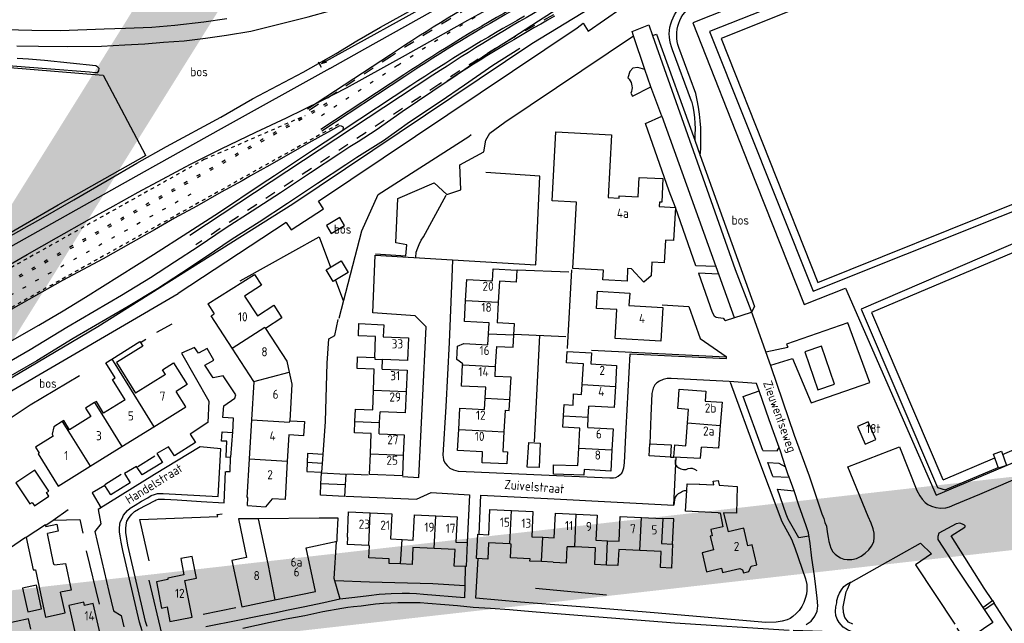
# Model space of a CAD drawing. Header units: metres. Extents: x 226218 to 240385, y 439369 to 449677.
# Tile 225 of 256: x 235328 to 235599, y 445325 to 445491. Entities that reach past the tile are written whole.
import ezdxf

# ---------------------------------------------------------------- set-up
doc = ezdxf.new("R2010")
doc.units = ezdxf.units.M
doc.header["$MEASUREMENT"] = 0
doc.linetypes.add('LIJN1-1', pattern=[2, 1, -1])
doc.linetypes.add('LIJN1-3', pattern=[4, 1, -3])
for name, color, linetype in [('BIJGEBOUW', 4, 'Continuous'), ('DAKRAND', 4, 'Continuous'), ('DAKRAND-BYG', 4, 'Continuous'), ('FUNKTIEAAND', 253, 'Continuous'), ('Goud-kader', 7, 'Continuous'), ('Goud-markering', 7, 'Continuous'), ('Goud-ontwerp', 2, 'Continuous'), ('HEG', 253, 'Continuous'), ('HEK', 253, 'Continuous'), ('HOOFDGEBOUW', 4, 'Continuous'), ('HUISNUMMER', 253, 'Continuous'), ('INSTEEKSLOOT', 153, 'Continuous'), ('KANTVERH', 253, 'Continuous'), ('KUNSTWERK', 253, 'Continuous'), ('MIDSLTGREPPEL', 253, 'Continuous'), ('MUUR', 253, 'Continuous'), ('OVERVBOUW', 253, 'Continuous'), ('OVLIJNOBJ', 253, 'Continuous'), ('RASTER', 253, 'Continuous'), ('STRAATNAAM', 253, 'Continuous'), ('TALUDLIJN', 253, 'Continuous'), ('TUSSENMUUR', 253, 'Continuous')]:
    doc.layers.add(name, color=color, linetype=linetype)
doc.styles.get("Standard").update_dxf_attribs({"font": 'iso.shx'})
doc.dimstyles.new('D1000', dxfattribs={"dimtxt": 1.8, "dimasz": 1, "dimexe": 0, "dimexo": 0, "dimgap": 0.9, "dimtad": 1, "dimtoh": 1, "dimzin": 0, "dimdsep": 46, "dimtxsty": 'Standard', "dimblk1": 'DIMBLK', "dimblk2": 'DIMBLK', "dimsah": 1, "dimcen": 0.09, "dimse1": 1, "dimse2": 1, "dimclrd": 1, "dimclre": 1, "dimclrt": 7, "dimadec": 0, "dimazin": 0, "dimtfac": 1, "dimtix": 1, "dimtmove": 2, "dimatfit": 3, "dimldrblk": 'DIMBLK', "dimfxl": 1, "dimtolj": 1, "dimtzin": 0, "dimarcsym": 0})

# ---------------------------------------------------------------- blocks, each defined once
blk = doc.blocks.new('DIMBLK')
at = {"color": 1}
blk.add_line((0, -0.83), (0, 0.83), dxfattribs=at)
blk.add_solid([(0, 0), (-2, 0.5), (-2, -0.5)], dxfattribs=at)
blk = doc.blocks.new('*D51')
at = {"layer": 'Defpoints', "color": 0, "linetype": 'Continuous', "transparency": 16777216}
for p in [(235533.64, 445546.35), (235538.01, 445538.46), (235415.14, 445470.36)]:
    blk.add_point(p, dxfattribs=at)
at = {"layer": 'Goud-kader', "color": 1, "linetype": 'Continuous', "lineweight": -2, "transparency": 16777216}
blk.add_line((235411.64, 445478.73), (235532.76, 445545.87), dxfattribs=at)
for p, rotation in [((235533.64, 445546.35), 28.99948976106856), ((235410.76, 445478.24), 208.9994897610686)]:
    blk.add_blockref('DIMBLK', p, dxfattribs=dict(at, rotation=rotation))
at = {"layer": 'Goud-kader', "color": 7, "linetype": 'Continuous', "transparency": 16777216, "insert": (235471.33, 445513.87), "char_height": 1.8, "attachment_point": 5, "rotation": 28.9995}
blk.add_mtext('\\A1;140 m', dxfattribs=at)

msp = doc.modelspace()

# ---------------------------------------------------------------- linework, layer by layer
at = {"layer": 'BIJGEBOUW'}
for points in [[(235552.15, 445390.43), (235548.56, 445400.89), (235543.97, 445399.31), (235547.56, 445388.85), (235552.15, 445390.43)], [(235558.48, 445378.8), (235560.62, 445374.01), (235563.51, 445375.29), (235561.37, 445380.09), (235558.48, 445378.8)], [(235471.34, 445374.28), (235471.03, 445367.52), (235467.76, 445367.67), (235468.18, 445374.42), (235471.34, 445374.28)]]:
    msp.add_lwpolyline(points, dxfattribs=at)
at = {"layer": 'DAKRAND'}
for p, q in [((235353.62, 445397.35), (235361.34, 445402.15)), ((235361.34, 445402.15), (235361.51, 445401.87)), ((235361.51, 445401.87), (235362.14, 445400.86)), ((235362.14, 445400.86), (235354.93, 445396.37)), ((235354.93, 445396.37), (235360.17, 445387.95)), ((235461.66, 445383.3), (235461.35, 445377.35)), ((235461.35, 445377.35), (235461.06, 445371.93)), ((235397.68, 445358.93), (235395.83, 445356.79)), ((235415.51, 445347.28), (235415.57, 445348.55)), ((235418.35, 445348.4), (235418.25, 445346.38))]:
    msp.add_line(p, q, dxfattribs=at)
for points in [[(235379.99, 445412.55), (235392.86, 445420.54), (235394.73, 445417.66), (235390.11, 445414.66)], [(235393.64, 445409.21), (235398.16, 445412.14), (235400.39, 445408.7), (235395.88, 445405.77)], [(235450.02, 445396.06), (235448.44, 445397.24), (235448.62, 445400.86), (235450.32, 445401.62)], [(235357.28, 445386.15), (235353.83, 445391.7), (235354.58, 445392.16), (235351.99, 445396.34), (235353.62, 445397.35)], [(235368.42, 445393.08), (235367.59, 445394.41), (235370.63, 445396.3), (235374.33, 445390.35)], [(235463.16, 445389.49), (235463.31, 445392.36), (235458.84, 445392.6)], [(235351.38, 445382.48), (235349.39, 445385.68), (235348.93, 445385.39)], [(235480.34, 445384.71), (235480.51, 445387.77), (235482.69, 445387.65)], [(235512.07, 445383.49), (235509.09, 445383.72), (235509.27, 445386.09)], [(235348.93, 445385.39), (235346.43, 445383.84), (235347.86, 445381.54), (235342.06, 445377.93), (235340.49, 445380.45), (235340.04, 445380.17)], [(235340.04, 445380.17), (235337.69, 445378.71), (235337.22, 445376.7), (235337.54, 445376.19), (235332.68, 445373.17), (235333.72, 445371.5)], [(235402.5, 445380.42), (235406.53, 445380.19), (235406.3, 445376.28), (235402.27, 445376.51)], [(235483.4, 445366.98), (235483.34, 445365.42), (235474.94, 445365.74), (235474.99, 445368.26), (235481.62, 445368.1)], [(235514.97, 445362.94), (235519.04, 445362.8), (235518.87, 445363.79), (235520.25, 445363.98), (235520.5, 445362.75), (235525.46, 445362.32), (235525.25, 445355.01), (235521.71, 445355.11), (235522.96, 445349.88)], [(235520.22, 445355.08), (235511.26, 445355.55), (235511.56, 445361.24)], [(235511.56, 445361.24), (235511.66, 445363.05), (235514.97, 445362.94)], [(235520.22, 445355.08), (235520.76, 445355.1), (235521.52, 445351.27), (235518.18, 445350.51)], [(235429.87, 445342.48), (235424.27, 445342.75), (235424.43, 445346.08)], [(235468.53, 445342.48), (235463.13, 445342.74), (235463.31, 445346.53)], [(235474.84, 445341.55), (235478.53, 445341.38), (235478.74, 445345.81)], [(235518.94, 445344.91), (235515.79, 445344.15), (235517.04, 445338.91), (235521.08, 445339.88)]]:
    msp.add_lwpolyline(points, dxfattribs=at)
at = {"layer": 'DAKRAND-BYG'}
for p, q in [((235501.4, 445374.09), (235507.3, 445373.78)), ((235507.3, 445373.78), (235507.13, 445370.44)), ((235407.44, 445371.39), (235407.31, 445368.94)), ((235411.7, 445371.16), (235407.44, 445371.39)), ((235411.53, 445368.66), (235411.7, 445371.16)), ((235417.88, 445365.69), (235417.75, 445362.82)), ((235335.55, 445351.36), (235335.48, 445351.73)), ((235337.71, 445340.91), (235335.95, 445349.42)), ((235340.83, 445327.6), (235339.58, 445333.3))]:
    msp.add_line(p, q, dxfattribs=at)
for points in [[(235413.88, 445431.85), (235417.6, 445434.07), (235416.29, 445436.27), (235412.57, 445434.04), (235413.88, 445431.85)], [(235414.42, 445418.65), (235412.51, 445421.84), (235416.67, 445424.34), (235418.59, 445421.14), (235414.42, 445418.65)], [(235507.13, 445370.44), (235501.26, 445370.74), (235501.4, 445374.09)], [(235597.21, 445367.33), (235595.82, 445371.26), (235598.03, 445372.05), (235599.43, 445368.12), (235597.21, 445367.33)], [(235332.54, 445366.83), (235327.28, 445363.31), (235331.14, 445357.54), (235331.74, 445357.95), (235332.36, 445357.02), (235336.37, 445359.71), (235335.73, 445360.65), (235336.38, 445361.09), (235332.54, 445366.83)], [(235407.31, 445368.94), (235407.17, 445366.42), (235411.37, 445366.28), (235411.53, 445368.66)], [(235411.1, 445363.11), (235411.26, 445366.09), (235417.88, 445365.69)], [(235417.75, 445362.82), (235417.6, 445359.62), (235410.93, 445359.92), (235411.1, 445363.11)], [(235335.48, 445351.73), (235335.46, 445351.82), (235330.14, 445348.35), (235332.08, 445339.41), (235332.69, 445339.49)], [(235335.55, 445351.36), (235338.5, 445351.97), (235338.9, 445350.03), (235335.95, 445349.42)], [(235337.94, 445340.78), (235337.9, 445340.95), (235337.71, 445340.91)], [(235337.94, 445340.78), (235340.93, 445341.21), (235342.52, 445333.83), (235339.58, 445333.3)], [(235332.69, 445339.49), (235335.42, 445326.45), (235340.83, 445327.6)], [(235334.37, 445328.76), (235332.95, 445335.27), (235329.13, 445334.43), (235330.54, 445327.93), (235334.37, 445328.76)]]:
    msp.add_lwpolyline(points, dxfattribs=at)
at = {"layer": 'Goud-markering', "linetype": 'LIJN1-1', "ltscale": 3}
for p, q in [((235430.434, 445480.535), (235407.699, 445465.537)), ((235443.516, 445472.812), (235376.723, 445428.751))]:
    msp.add_line(p, q, dxfattribs=at)
at = {"layer": 'Goud-markering', "linetype": 'LIJN1-3'}
msp.add_line((235432.127, 445477.968), (235409.392, 445462.971), dxfattribs=at)
at = {"layer": 'Goud-markering', "linetype": 'Continuous'}
for p, q in [((235441.865, 445475.317), (235375.071, 445431.255)), ((235433.821, 445475.401), (235411.085, 445460.404))]:
    msp.add_line(p, q, dxfattribs=at)
at = {"layer": 'Goud-markering', "linetype": 'LIJN1-1', "ltscale": 3}
for centre, radius, start in [((235711.071, 445055.11), 509.65, 119.21444), ((235718.84, 445055.443), 500, 119.19328)]:
    msp.add_arc(centre, radius, start, 123.41135, dxfattribs=at)
at = {"layer": 'Goud-markering', "linetype": 'LIJN1-3'}
msp.add_arc((235711.071, 445055.11), 506.575, 119.21444, 123.41135, dxfattribs=at)
at = {"layer": 'Goud-markering', "linetype": 'Continuous'}
for centre, radius, start in [((235711.071, 445055.11), 503.5, 119.21444), ((235718.84, 445055.443), 503, 119.19328)]:
    msp.add_arc(centre, radius, start, 123.41135, dxfattribs=at)
at = {"layer": 'Goud-ontwerp', "linetype": 'Continuous'}
for p, q in [((235430.159, 445480.952), (235407.424, 445465.955)), ((235434.096, 445474.984), (235411.361, 445459.986)), ((235435.748, 445472.48), (235417.221, 445460.258))]:
    msp.add_line(p, q, dxfattribs=at)
at = {"layer": 'Goud-ontwerp', "color": 1, "linetype": 'LIJN1-3'}
for p, q in [((235412.69, 445467.594), (235278.317, 445392.323)), ((235412.91, 445467.202), (235278.537, 445391.931)), ((235375.363, 445442.645), (235280.04, 445389.248))]:
    msp.add_line(p, q, dxfattribs=at)
at = {"layer": 'Goud-ontwerp', "color": 1, "linetype": 'LIJN1-1'}
for p, q in [((235379.142, 445452.24), (235406.781, 445464.284)), ((235415.916, 445461.836), (235281.543, 445386.565)), ((235379.142, 445452.24), (235276.851, 445394.941))]:
    msp.add_line(p, q, dxfattribs=at)
at = {"layer": 'Goud-ontwerp', "color": 10, "linetype": 'Continuous', "const_width": 20}
msp.add_lwpolyline([(234829.19, 444624.33), (235678.714, 445986.057), (236140.02, 445416.081), (234487.429, 445228.623)], dxfattribs=at)
at = {"layer": 'Goud-ontwerp', "linetype": 'Continuous'}
for centre, radius, start, end in [((235711.071, 445055.11), 510.15, 119.21444, 123.41135), ((235711.071, 445055.11), 503, 119.21444, 123.41135), ((235711.071, 445055.11), 500, 119.21444, 123.41135), ((235718.84, 445055.443), 499.5, 119.19328, 123.13772)]:
    msp.add_arc(centre, radius, start, end, dxfattribs=at)
at = {"layer": 'HEG'}
for p, q in [((235464.97, 445421.88), (235479.22, 445421.31)), ((235478.81, 445400.28), (235479.99, 445421.84)), ((235464.16, 445404.22), (235478.4, 445403.55)), ((235469.72, 445374.63), (235471.23, 445403.81)), ((235485.37, 445399.79), (235522.33, 445397.96)), ((235324.03, 445380.02), (235331.2, 445384.73)), ((235386.38, 445370.36), (235386.89, 445377.33)), ((235360.82, 445367.85), (235365.43, 445370.75)), ((235351.72, 445362.92), (235356.24, 445365.74)), ((235335.48, 445351.73), (235337.56, 445353.11)), ((235346.6, 445344.71), (235350.2, 445330.04)), ((235489.54, 445332.46), (235469.99, 445334.28))]:
    msp.add_line(p, q, dxfattribs=at)
for points in [[(235411.7, 445371.16), (235412.33, 445380.22), (235412.79, 445396.22), (235413.29, 445402.94), (235414.92, 445403.79), (235415.8, 445408.19)], [(235337.56, 445353.11), (235344.84, 445353.25), (235345.69, 445349.51)], [(235363.93, 445341.92), (235361.35, 445353.31), (235382.75, 445354.08), (235382.62, 445354.66), (235383.93, 445354.82)]]:
    msp.add_lwpolyline(points, dxfattribs=at)
at = {"layer": 'HEK'}
for p, q in [((235366.03, 445404.76), (235370.24, 445406.99)), ((235361.51, 445401.87), (235363, 445402.83)), ((235331.2, 445384.73), (235344.79, 445392.83)), ((235337.56, 445353.11), (235341.67, 445355.98)), ((235322.82, 445343.54), (235329.89, 445348.41))]:
    msp.add_line(p, q, dxfattribs=at)
for points in [[(235659.4, 445548.16), (235618.39, 445531.77), (235566.2, 445510.79), (235513.26, 445489.68), (235528.5, 445450.86), (235543.8, 445412.35), (235555.18, 445416.84), (235580.1, 445359.97), (235615.48, 445374.86)], [(235647.85, 445458.19), (235631.93, 445498.08), (235621.27, 445525.26), (235576.56, 445507.63), (235521.02, 445485.38), (235547.54, 445418.37), (235601.36, 445439.96), (235647.9, 445458.19)], [(235455.88, 445454.31), (235456.38, 445457.47), (235457.44, 445459.4), (235461.6, 445462.43), (235496.99, 445486.1)], [(235426.08, 445426.22), (235434.4, 445425.67), (235434.68, 445428.68), (235431.69, 445429.27), (235432.24, 445441.41), (235442.17, 445445.79), (235445.64, 445442.52), (235449.49, 445443.87), (235449.24, 445450.71), (235455.88, 445454.31)], [(235447.27, 445424.6), (235470.11, 445423.21), (235471.23, 445447.63), (235456.36, 445448.59)], [(235437.19, 445425.22), (235437.29, 445426.7), (235437.68, 445427.94), (235438.05, 445428.78), (235438.64, 445429.97), (235439.22, 445430.91), (235445.53, 445442.33)], [(235540.64, 445397.52), (235545.72, 445385.33), (235561.91, 445390.93), (235555.85, 445407.28), (235539.01, 445401.44), (235539.36, 445400.59)], [(235414.97, 445336.52), (235424.43, 445336.12), (235441.81, 445335.67), (235450.6, 445335.17)]]:
    msp.add_lwpolyline(points, dxfattribs=at)
at = {"layer": 'HOOFDGEBOUW'}
for p, q in [((235460.1, 445418.72), (235459.8, 445412.97)), ((235390.11, 445414.66), (235393.64, 445409.21)), ((235459.8, 445412.97), (235459.49, 445407.28)), ((235379.99, 445412.55), (235381.77, 445409.8)), ((235495.71, 445412.04), (235504.99, 445411.48)), ((235457.09, 445404.3), (235457.26, 445407.31)), ((235425.88, 445397.75), (235426.11, 445403.56)), ((235428.18, 445403.49), (235435.16, 445403.19)), ((235456.93, 445401.27), (235457.09, 445404.3)), ((235392.64, 445391.21), (235386.7, 445400.37)), ((235450.32, 445401.62), (235456.93, 445401.27)), ((235459.28, 445400.84), (235458.98, 445395.3)), ((235427.88, 445394.56), (235428, 445397.26)), ((235425.52, 445388.78), (235425.75, 445394.56)), ((235427.88, 445394.56), (235434.74, 445394.26)), ((235434.74, 445394.26), (235434.49, 445388.41)), ((235450.01, 445395.78), (235450.02, 445396.06)), ((235458.98, 445395.3), (235458.84, 445392.6)), ((235482.84, 445390.33), (235483.17, 445396.01)), ((235485.25, 445396.02), (235492.29, 445395.62)), ((235492.29, 445395.62), (235491.96, 445389.81)), ((235368.42, 445393.08), (235360.17, 445387.95)), ((235374.33, 445390.35), (235371.29, 445388.46)), ((235373.93, 445384.22), (235371.29, 445388.46)), ((235425.31, 445383.39), (235425.52, 445388.78)), ((235456.22, 445386.58), (235456.38, 445389.58)), ((235462.99, 445386.23), (235463.16, 445389.49)), ((235482.69, 445387.65), (235482.84, 445390.33)), ((235357.28, 445386.15), (235351.38, 445382.48)), ((235456.06, 445383.46), (235456.22, 445386.58)), ((235516.65, 445385.8), (235521.27, 445385.46)), ((235365.18, 445378.77), (235373.93, 445384.22)), ((235427.2, 445379.93), (235427.33, 445382.84)), ((235484.54, 445381.39), (235484.71, 445384.39)), ((235511.79, 445379.82), (235512.07, 445383.49)), ((235521.27, 445385.46), (235520.79, 445379.14)), ((235391.47, 445369.98), (235392.09, 445380.69)), ((235484.38, 445378.58), (235484.54, 445381.39)), ((235356.43, 445373.33), (235365.18, 445378.77)), ((235427.07, 445376.85), (235427.2, 445379.93)), ((235481.89, 445372.9), (235482.2, 445378.34)), ((235484.38, 445378.58), (235491.36, 445378.19)), ((235491.36, 445378.19), (235491.02, 445372.38)), ((235511.32, 445373.51), (235511.79, 445379.82)), ((235402.27, 445376.51), (235401.85, 445369.3)), ((235424.66, 445371.3), (235424.88, 445376.93)), ((235347.69, 445367.89), (235356.43, 445373.33)), ((235481.62, 445368.1), (235481.89, 445372.9)), ((235424.44, 445365.66), (235424.66, 445371.3)), ((235390.87, 445357.08), (235391, 445359.32)), ((235390.87, 445357.08), (235395.83, 445356.79)), ((235424.64, 445355.11), (235430.58, 445354.83)), ((235430.58, 445354.83), (235430.24, 445347.94)), ((235442.64, 445354.24), (235448.48, 445353.96)), ((235448.48, 445353.96), (235448.15, 445347.07)), ((235463.41, 445355.72), (235469.32, 445355.44)), ((235469.32, 445355.44), (235469, 445348.53)), ((235481.21, 445354.75), (235486.95, 445354.48)), ((235486.95, 445354.48), (235486.62, 445347.58)), ((235499.15, 445353.86), (235504.99, 445353.58)), ((235504.99, 445353.58), (235504.67, 445346.68)), ((235518.18, 445350.51), (235518.58, 445348.83)), ((235430.24, 445347.94), (235433.36, 445347.79)), ((235433.36, 445347.79), (235436.46, 445347.64)), ((235469, 445348.53), (235472.08, 445348.39)), ((235472.08, 445348.39), (235475.16, 445348.24)), ((235407.06, 445345.48), (235415.51, 445347.28)), ((235409.59, 445333.53), (235407.06, 445345.48)), ((235424.2, 445346.09), (235418.25, 445346.38)), ((235424.43, 445346.08), (235424.2, 445346.09)), ((235442.2, 445345.27), (235436.36, 445345.56)), ((235447.92, 445344.99), (235442.2, 445345.27)), ((235462.98, 445346.55), (235457.16, 445346.82)), ((235463.31, 445346.53), (235462.98, 445346.55)), ((235480.79, 445345.72), (235478.74, 445345.81)), ((235486.52, 445345.45), (235480.79, 445345.72)), ((235486.62, 445347.58), (235489.8, 445347.43)), ((235489.8, 445347.43), (235492.98, 445347.28)), ((235498.72, 445344.78), (235492.88, 445345.05)), ((235504.67, 445346.68), (235507.69, 445346.54)), ((235504.57, 445344.51), (235498.72, 445344.78)), ((235474.84, 445341.55), (235471.67, 445341.7)), ((235375.69, 445326.4), (235373.74, 445336.55)), ((235398.41, 445331.16), (235409.59, 445333.53))]:
    msp.add_line(p, q, dxfattribs=at)
for points in [[(235508.46, 445438.98), (235507.93, 445429.92), (235505.7, 445430.03), (235505.39, 445423.78), (235501.97, 445423.94), (235501.8, 445420.24), (235499.83, 445418.43), (235496.42, 445422.15), (235495.33, 445422.2), (235495.18, 445418.78), (235488.53, 445419.1), (235488.74, 445421.77), (235480.24, 445422.26), (235481.32, 445440.42), (235474.64, 445440.77), (235475.65, 445459.79), (235490.89, 445458.98), (235489.97, 445441.7), (235493.01, 445441.54), (235493.04, 445442.2), (235498.25, 445441.94), (235498.53, 445447.25), (235505.04, 445446.91), (235504.71, 445440.4), (235504.07, 445440.44), (235504, 445439.24), (235508.46, 445438.98)], [(235458.24, 445418.86), (235458.42, 445422.14), (235464.89, 445421.79), (235464.71, 445418.47), (235460.1, 445418.72)], [(235450.84, 445413.45), (235451.15, 445419.24), (235458.24, 445418.86)], [(235492.36, 445410.93), (235486.77, 445411.27), (235487.05, 445416.01), (235495.91, 445415.48), (235495.71, 445412.04)], [(235457.26, 445407.31), (235450.53, 445407.66), (235450.84, 445413.45)], [(235504.99, 445411.48), (235504.43, 445402.26), (235491.89, 445403.01), (235492.36, 445410.93)], [(235386.7, 445400.37), (235380.93, 445409.26), (235381.77, 445409.8)], [(235464.06, 445403.97), (235464.23, 445407.03), (235459.49, 445407.28)], [(235395.88, 445405.77), (235401.69, 445396.8), (235402.36, 445393.78)], [(235426.11, 445403.56), (235421.4, 445403.75), (235421.52, 445407.09), (235428.32, 445406.79), (235428.18, 445403.49)], [(235435.16, 445403.19), (235434.9, 445396.96), (235428, 445397.26)], [(235459.28, 445400.84), (235463.88, 445400.59), (235464.06, 445403.97)], [(235483.17, 445396.01), (235478.54, 445396.28), (235478.72, 445399.45), (235485.43, 445399.07), (235485.25, 445396.02)], [(235425.75, 445394.56), (235421.05, 445394.74), (235421.17, 445397.94), (235425.88, 445397.75)], [(235402.36, 445393.78), (235403.08, 445390.47), (235402.5, 445380.42)], [(235456.38, 445389.58), (235449.7, 445389.93), (235450.01, 445395.78)], [(235392.09, 445380.69), (235392.7, 445391.12), (235392.64, 445391.21)], [(235434.49, 445388.41), (235434.24, 445382.55), (235427.33, 445382.84)], [(235491.96, 445389.81), (235491.63, 445384), (235484.71, 445384.39)], [(235509.27, 445386.09), (235509.5, 445389.11), (235516.86, 445388.55), (235516.65, 445385.8)], [(235461.66, 445383.3), (235462.83, 445383.24), (235462.99, 445386.23)], [(235420.44, 445380.23), (235420.57, 445383.57), (235425.31, 445383.39)], [(235448.95, 445378.01), (235449.26, 445383.83), (235456.06, 445383.46)], [(235477.71, 445381.77), (235477.89, 445384.85), (235480.34, 445384.71)], [(235424.88, 445376.93), (235420.32, 445377.11), (235420.44, 445380.23)], [(235482.2, 445378.34), (235477.53, 445378.6), (235477.71, 445381.77)], [(235455.51, 445371.83), (235448.64, 445372.2), (235448.95, 445378.01)], [(235520.79, 445379.14), (235520.31, 445372.83), (235515.61, 445373.18)], [(235427.07, 445376.85), (235433.95, 445376.56), (235433.71, 445370.92)], [(235491.02, 445372.38), (235490.69, 445366.57), (235483.4, 445366.98)], [(235508.02, 445370.51), (235508.26, 445373.74), (235511.32, 445373.51)], [(235508.02, 445370.51), (235515.38, 445370.14), (235515.61, 445373.18)], [(235333.72, 445371.5), (235333.4, 445371.3), (235338.92, 445362.44), (235347.69, 445367.89)], [(235391, 445359.32), (235390.85, 445359.33), (235391.47, 445369.98)], [(235433.71, 445370.92), (235433.47, 445365.28), (235424.44, 445365.66)], [(235461.06, 445371.93), (235462.29, 445371.86), (235462.11, 445368.52), (235455.36, 445368.88), (235455.51, 445371.83)], [(235401.85, 445369.3), (235401.23, 445358.73), (235397.68, 445358.93)], [(235457.18, 445349.09), (235457.5, 445356), (235463.41, 445355.72)], [(235393.8, 445353.47), (235388.43, 445353.43), (235390.67, 445342.87)], [(235415.57, 445348.55), (235415.82, 445353.66), (235410.6, 445353.6), (235393.8, 445353.47)], [(235418.35, 445348.4), (235418.69, 445355.41), (235424.64, 445355.11)], [(235436.46, 445347.64), (235436.8, 445354.52), (235442.64, 445354.24)], [(235475.16, 445348.24), (235475.48, 445355.02), (235481.21, 445354.75)], [(235492.98, 445347.28), (235493.3, 445354.13), (235499.15, 445353.86)], [(235530.8, 445340.84), (235529.5, 445346.3), (235528.39, 445346.04), (235527.22, 445350.9), (235522.96, 445349.88)], [(235457.16, 445346.82), (235456.95, 445342.39), (235453.85, 445342.54), (235454.17, 445349.23), (235457.18, 445349.09)], [(235518.58, 445348.83), (235518.03, 445348.7), (235518.94, 445344.91)], [(235436.36, 445345.56), (235436.14, 445340.92), (235432.98, 445341.07)], [(235448.15, 445347.07), (235451.27, 445346.92), (235450.95, 445340.33), (235447.7, 445340.49), (235447.92, 445344.99)], [(235489.49, 445340.76), (235486.31, 445340.91), (235486.52, 445345.45)], [(235492.88, 445345.05), (235492.67, 445340.61), (235489.49, 445340.76)], [(235507.69, 445346.54), (235507.38, 445339.92), (235504.36, 445340.06), (235504.57, 445344.51), (235504.57, 445344.51)], [(235373.74, 445336.55), (235376.93, 445337.17), (235375.74, 445343.14), (235372.59, 445342.54), (235373.45, 445338.05)], [(235390.67, 445342.87), (235386.65, 445342.02), (235389.36, 445329.24), (235398.41, 445331.16)], [(235432.98, 445341.07), (235429.81, 445341.22), (235429.87, 445342.48)], [(235471.67, 445341.7), (235468.5, 445341.85), (235468.53, 445342.48)], [(235521.08, 445339.88), (235521.37, 445338.67), (235526.16, 445339.82), (235526.92, 445339.49), (235527.12, 445338.65), (235528.67, 445339.03), (235529.31, 445340.48), (235530.8, 445340.84)], [(235373.45, 445338.05), (235368.99, 445337.2), (235369.07, 445336.78), (235365.9, 445336.18), (235367.29, 445328.95), (235368.81, 445329.24), (235369.58, 445325.22), (235375.69, 445326.4)], [(235350.45, 445321.86), (235348.55, 445330.18), (235346.12, 445329.63), (235345.91, 445330.53), (235341.87, 445329.61), (235343.98, 445320.38), (235350.45, 445321.86)], [(235331.38, 445323.17), (235330.78, 445325.98), (235324.02, 445324.54)]]:
    msp.add_lwpolyline(points, dxfattribs=at)
at = {"layer": 'INSTEEKSLOOT'}
for p, q in [((235349.61, 445475.96), (235349.55, 445475.87)), ((235349.76, 445475.95), (235349.61, 445475.96))]:
    msp.add_line(p, q, dxfattribs=at)
for points in [[(235321.34, 445428.69), (235334.78, 445436.22), (235343.2, 445441.07), (235352.37, 445446.38), (235360.55, 445451.16), (235368.67, 445455.7), (235383.55, 445463.76), (235392.27, 445468.8), (235406.21, 445476.19), (235415.23, 445481.24), (235420.93, 445484.75), (235427.42, 445488.51), (235442.34, 445496.86)], [(235349.61, 445475.96), (235349.06, 445476.01), (235347.51, 445476.13), (235335.69, 445477.09), (235322.82, 445478.09)], [(235327.65, 445480), (235330.79, 445479.8), (235335.19, 445479.49), (235349.22, 445478), (235349.56, 445477.82), (235350.07, 445477.28), (235350.01, 445476.53), (235349.61, 445475.96)], [(235413.55, 445477.17), (235383.7, 445460.61), (235362.49, 445448.8), (235333.34, 445432.4), (235310.74, 445419.72)]]:
    msp.add_lwpolyline(points, dxfattribs=at)
at = {"layer": 'KANTVERH'}
for p, q in [((235512.9, 445468.21), (235507.67, 445482.29)), ((235514.06, 445470.27), (235509.43, 445482.9)), ((235496.64, 445469.6), (235501.7, 445472.13)), ((235496.26, 445470.38), (235496.64, 445469.6)), ((235513.76, 445457.47), (235513.76, 445457.46)), ((235513.76, 445457.46), (235515.27, 445453.28)), ((235519.57, 445422.73), (235524.56, 445408.79)), ((235533.33, 445399.34), (235539.36, 445400.59)), ((235534.68, 445395.64), (235540.64, 445397.52)), ((235527.05, 445387.03), (235531.43, 445388.58)), ((235534.19, 445380.68), (235531.43, 445388.58)), ((235532.48, 445372.23), (235527.05, 445387.03)), ((235536.95, 445373.04), (235534.19, 445380.68)), ((235507.13, 445370.44), (235508.01, 445370.39)), ((235538.74, 445367.77), (235538.79, 445367.74)), ((235418.19, 445365.78), (235424.06, 445365.5)), ((235535.24, 445365.05), (235539.7, 445364.92)), ((235541.04, 445361.13), (235539.7, 445364.92)), ((235536.48, 445361.59), (235541.04, 445361.13)), ((235450.75, 445340.34), (235450.6, 445335.17)), ((235595.58, 445330.99), (235596.01, 445330.27))]:
    msp.add_line(p, q, dxfattribs=at)
for points in [[(235419.06, 445455.75), (235421.29, 445457.14), (235426.29, 445460.27), (235433.41, 445465.34), (235441.87, 445471.04), (235448.5, 445475.55), (235456.41, 445480.99), (235463.84, 445485.72), (235470.87, 445490.24), (235476.71, 445494.04), (235482.55, 445497.64), (235487.56, 445500.67), (235497.67, 445506.55), (235506.44, 445511.7), (235517.14, 445517.93), (235529.83, 445525.04), (235548.17, 445535.36), (235561.31, 445542.68), (235577.82, 445551.76), (235590.96, 445559.08)], [(235155.14, 445501.47), (235170.2, 445500.25), (235190.11, 445498.69), (235206.61, 445497.3), (235223.52, 445495.93), (235241.62, 445494.46), (235257.29, 445493.24), (235276.72, 445491.46), (235291.33, 445490.28), (235299.01, 445489.6), (235306.08, 445488.88), (235311.46, 445488.44), (235317.76, 445488.13), (235324.32, 445487.9), (235331.64, 445487.71), (235339.56, 445487.62), (235351.52, 445488.04), (235357.42, 445488.24), (235364.67, 445488.56), (235370.92, 445489.07), (235378.91, 445489.95), (235385.2, 445490.9)], [(235320.03, 445420.08), (235330.4, 445426.11), (235338.45, 445430.63), (235347.49, 445435.79), (235353.99, 445439.35), (235360.88, 445443.16), (235367.57, 445446.78), (235375.26, 445450.86), (235383.65, 445455.05), (235393.23, 445459.67), (235401.67, 445463.61), (235411.29, 445468.38), (235418.14, 445471.84), (235423.2, 445474.73), (235434.3, 445480.87), (235451.45, 445490.41), (235465.53, 445498.25), (235468.67, 445500)], [(235327.57, 445483.42), (235333.54, 445483.29), (235341.51, 445483.2), (235350.8, 445483.32), (235357.2, 445483.63), (235362.7, 445483.92), (235367.8, 445484.36), (235373.49, 445484.8), (235379.39, 445485.5), (235385.18, 445486.3), (235391.86, 445487.41), (235397.29, 445488.8), (235402.42, 445490.09), (235407.61, 445491.38), (235413.53, 445492.98), (235420, 445495.14), (235428.32, 445497.53), (235434.92, 445500)], [(235507.67, 445482.29), (235507.35, 445483.14), (235507.1, 445484.02), (235506.92, 445484.91), (235506.82, 445485.81), (235506.79, 445486.72), (235506.84, 445487.62), (235506.97, 445488.52), (235507.17, 445489.41), (235507.45, 445490.27), (235507.8, 445491.11), (235508.21, 445491.91), (235508.7, 445492.68), (235509.25, 445493.41), (235509.85, 445494.08), (235510.51, 445494.71), (235511.23, 445495.27), (235511.98, 445495.77), (235512.78, 445496.21), (235513.61, 445496.58)], [(235509.43, 445482.9), (235509.17, 445483.71), (235508.98, 445484.54), (235508.86, 445485.39), (235508.82, 445486.24), (235508.85, 445487.09), (235508.95, 445487.94), (235509.12, 445488.77), (235509.36, 445489.59), (235509.68, 445490.38), (235510.06, 445491.15), (235510.5, 445491.88), (235511.01, 445492.56), (235511.57, 445493.2), (235512.18, 445493.79), (235512.85, 445494.33), (235513.55, 445494.81), (235514.3, 445495.22)], [(235496.99, 445486.1), (235496.56, 445487.35), (235501.14, 445489.12), (235502.17, 445486.21)], [(235504.73, 445464.11), (235501.7, 445472.13), (235500.09, 445476.89), (235496.99, 445486.1)], [(235502.17, 445486.21), (235503.3, 445486.61), (235513.76, 445457.46)], [(235502.17, 445486.21), (235517.1, 445444.01), (235524.9, 445421.94)], [(235500.09, 445476.89), (235498.13, 445477.48), (235496.76, 445477.29), (235495.95, 445476.32), (235495.43, 445474.61)], [(235495.43, 445474.61), (235495.76, 445474.23), (235496.04, 445473.8), (235496.27, 445473.35), (235496.43, 445472.87), (235496.53, 445472.37), (235496.56, 445471.86), (235496.53, 445471.36), (235496.43, 445470.86), (235496.26, 445470.38)], [(235515.27, 445453.28), (235515.4, 445455.18), (235515.47, 445457.08), (235515.48, 445458.98), (235515.41, 445460.88), (235515.27, 445462.78), (235515.07, 445464.66), (235514.8, 445466.55), (235514.46, 445468.42), (235514.06, 445470.27)], [(235512.9, 445468.21), (235513.23, 445466.7), (235513.48, 445465.18), (235513.68, 445463.64), (235513.8, 445462.1), (235513.86, 445460.55), (235513.84, 445459.01), (235513.76, 445457.47)], [(235519.57, 445422.73), (235514.06, 445423), (235508.46, 445438.98), (235506.79, 445443.46), (235500.2, 445462.03), (235504.73, 445464.11), (235519.57, 445422.73)], [(235409.07, 445454.93), (235415.45, 445459.09), (235417.18, 445460.32), (235417.27, 445461.07), (235416.76, 445461.36), (235416.16, 445461.4), (235407.79, 445456.71), (235397.03, 445450.63), (235391.77, 445447.68)], [(235419.01, 445455.64), (235415.99, 445453.64), (235408.22, 445448.51), (235399.96, 445443.02), (235392.19, 445437.93), (235384.76, 445433.21), (235377.34, 445428.18), (235370.86, 445423.92), (235364.27, 445419.65), (235356.3, 445414.77), (235341.27, 445406.01), (235331.24, 445399.89), (235320.08, 445393.47), (235307.32, 445386.02), (235294.15, 445378.3), (235281.62, 445371.14), (235272.33, 445365.61), (235263.18, 445359.88), (235254.68, 445354.65), (235244.46, 445348.1), (235235.08, 445342.08), (235225.74, 445335.86), (235216.3, 445329.65), (235212.15, 445326.61)], [(235325.75, 445402.2), (235333.55, 445406.68), (235340.24, 445410.61), (235346.37, 445414.33), (235355.76, 445420.21), (235365.07, 445426.08), (235374.52, 445432.09), (235383.18, 445437.73), (235394.67, 445445.38), (235398.33, 445447.74), (235409.07, 445454.93)], [(235515.27, 445453.28), (235530.18, 445411.74), (235529.4, 445410.23)], [(235391.78, 445447.64), (235389.45, 445446.34), (235383.69, 445443.2), (235377, 445439.38), (235370.9, 445436.03), (235365.35, 445432.88), (235358.86, 445429.22), (235351.23, 445424.84), (235340.11, 445418.95), (235330.81, 445413.73), (235321.07, 445408.2), (235310.97, 445402.49), (235299.81, 445396.17), (235289.24, 445390.2), (235278.82, 445384.27), (235269.5, 445378.95), (235261.23, 445374.2), (235253.07, 445369.48), (235245.15, 445364.66), (235238.01, 445360.16), (235231.81, 445356.2), (235223.79, 445350.73), (235215.78, 445345.45), (235204.42, 445337.62)], [(235433.49, 445365.08), (235437.95, 445364.8), (235440.01, 445406.17), (235436.93, 445409.23), (235425.36, 445410.02), (235426.02, 445425.92), (235447.27, 445424.6)], [(235447.27, 445424.6), (235447.03, 445419.73), (235446.31, 445401.92), (235445.4, 445384.27), (235444.61, 445370.93), (235444.64, 445370.38), (235444.77, 445369.67), (235445.1, 445368.86), (235445.73, 445368.09), (235446.47, 445367.41), (235447.51, 445366.88), (235448.75, 445366.59), (235453.17, 445366.41), (235469.57, 445365.59), (235490.48, 445364.68), (235491.44, 445364.75), (235492.1, 445364.83), (235492.76, 445365.16), (235493.27, 445365.6), (235493.74, 445366.04), (235494.06, 445366.68), (235494.28, 445367.43), (235494.47, 445368.88), (235494.95, 445378.26), (235496.05, 445398.77), (235522.48, 445397.5), (235522.49, 445398.05)], [(235520.3, 445420.69), (235514.78, 445420.96), (235518.58, 445410.27), (235519.15, 445409.25), (235519.64, 445408.83), (235520.24, 445408.76), (235520.95, 445408.69), (235521.54, 445408.57), (235521.98, 445408.16), (235522.18, 445407.95), (235529.4, 445410.23)], [(235524.9, 445421.94), (235529.19, 445410.81), (235534.67, 445395.28), (235541.1, 445376.46), (235545.2, 445365.25), (235548.71, 445354.8), (235549.27, 445353.53), (235549.55, 445352.46), (235549.92, 445351.4), (235550.17, 445349.88), (235550.43, 445348.32), (235550.65, 445347.21), (235550.87, 445346.3), (235551.2, 445345.38), (235551.72, 445344.41), (235552.31, 445343.79), (235553.04, 445343.17), (235553.83, 445342.74), (235554.73, 445342.37), (235555.68, 445342.29), (235556.88, 445342.3), (235558.2, 445342.52), (235559.47, 445343.18), (235560.55, 445344.01), (235561.58, 445344.93), (235562.31, 445345.91), (235562.95, 445347.1), (235563.09, 445348.3), (235563.07, 445349.56), (235562.75, 445350.67), (235562.25, 445352.24), (235561.39, 445354.08), (235555.81, 445367.7), (235569.99, 445373.21), (235574.76, 445361.22), (235575.57, 445359.79), (235576.2, 445358.82), (235577.03, 445357.94), (235577.77, 445357.42), (235578.81, 445356.94), (235580, 445356.55), (235581.35, 445356.41), (235582.71, 445356.47), (235583.77, 445356.79), (235585.2, 445357.4), (235592.11, 445360.22), (235605.13, 445365.82)], [(235504.86, 445412.23), (235512.18, 445411.82), (235515.26, 445403.03), (235522.44, 445398.05)], [(235385.07, 445370.29), (235385.08, 445370.55), (235385.26, 445374.77), (235383.75, 445374.81), (235383.93, 445377.37), (235386.88, 445377.13), (235387.1, 445381.14), (235384.14, 445381.33), (235384.44, 445384.53), (235387.41, 445386.56), (235387.74, 445387.5), (235384.27, 445392.78), (235381.44, 445392.16), (235379.23, 445395.68), (235381.68, 445397.02), (235379.82, 445400.24), (235377.42, 445398.95), (235376.31, 445400.49), (235372.8, 445398.99), (235380.3, 445385.81), (235379.98, 445379.89), (235375.17, 445376.72), (235376.66, 445374.46), (235370.83, 445370.77), (235369.24, 445373.22), (235366.02, 445371.36), (235367.56, 445368.9), (235361.98, 445365.5), (235360.45, 445367.85), (235357.08, 445365.94), (235358.71, 445363.38), (235353.39, 445360.07), (235351.7, 445362.63), (235348.23, 445360.58), (235350.72, 445356.43)], [(235523.49, 445391.04), (235530.75, 445371.19), (235537.65, 445352.71), (235540.37, 445347.91), (235541.25, 445345.53), (235544.17, 445336.95), (235544.53, 445335.38), (235544.6, 445334.33), (235544.53, 445333.77), (235544.45, 445332.72), (235544.12, 445331.58), (235543.73, 445330.48), (235543.2, 445329.39), (235542.46, 445328.31), (235541.59, 445327.43), (235540.76, 445326.65), (235539.94, 445326.07), (235539.17, 445325.69), (235537.81, 445325.33), (235536.14, 445325.03), (235533.28, 445325.01), (235502.62, 445327.66), (235485.98, 445329), (235475.21, 445329.86), (235465.94, 445330.58), (235453.61, 445331.7), (235454.24, 445342.52)], [(235531.43, 445388.58), (235530.71, 445390.63), (235523.25, 445391.15), (235507.3, 445392.01), (235506.24, 445391.99), (235505.13, 445391.72), (235504.07, 445391.3), (235503.4, 445390.77), (235502.78, 445390.24), (235502.35, 445389.34), (235502.01, 445387.9), (235501.73, 445381.73), (235501.4, 445374.09)], [(235361.95, 445322.71), (235361.26, 445325.04), (235356.71, 445344.76), (235356.18, 445347.08), (235355.97, 445348.65), (235355.76, 445349.91), (235355.79, 445350.91), (235355.86, 445351.86), (235355.98, 445352.51), (235356.3, 445353.21), (235356.63, 445354.05), (235356.84, 445354.45), (235357.36, 445355.14), (235357.98, 445355.77), (235358.7, 445356.35), (235360.09, 445357.22), (235361.83, 445358.27), (235363.51, 445359.23), (235364.48, 445359.9), (235365.35, 445360.18), (235366.16, 445360.41), (235366.81, 445360.44), (235367.71, 445360.46), (235382.86, 445359.62), (235383.59, 445372.66), (235377.88, 445373.22), (235365.4, 445365.6), (235349.86, 445356.01), (235350.65, 445352.1), (235348.98, 445349.96), (235352.82, 445333.52), (235354.12, 445328.16), (235356.19, 445326.93), (235356.9, 445323.76)], [(235532.48, 445372.23), (235536.37, 445372.11), (235536.95, 445373.04)], [(235538.74, 445367.77), (235537.31, 445372.05), (235536.95, 445373.04)], [(235385.02, 445366.49), (235386.17, 445366.45), (235386.28, 445370.32), (235385.03, 445370.4)], [(235454.52, 445349.21), (235455.04, 445359.92), (235475.2, 445358.95), (235508.05, 445357.24), (235508.69, 445370.47)], [(235535.24, 445365.05), (235533.85, 445368.94), (235536.86, 445368.75), (235538.74, 445367.77)], [(235539.7, 445364.92), (235539.48, 445365.56), (235538.74, 445367.77)], [(235363.33, 445323.87), (235362.87, 445325.29), (235358.06, 445346.23), (235357.46, 445349.66), (235357.49, 445350.76), (235357.57, 445351.77), (235357.8, 445352.86), (235358.43, 445353.85), (235359.16, 445354.73), (235359.89, 445355.51), (235361.01, 445356.08), (235365.55, 445358.51), (235365.86, 445358.66), (235366.46, 445358.84), (235367.22, 445358.87), (235368.12, 445358.84), (235371.58, 445358.64), (235378.2, 445358.25), (235384.46, 445357.81), (235384.91, 445366.46)], [(235545.12, 445348.72), (235542.34, 445348.25), (235539.43, 445353.41), (235538.92, 445354.78), (235536.48, 445361.59)], [(235417.92, 445359.71), (235437.33, 445358.89), (235441.4, 445360.68), (235451.93, 445360.08), (235451.24, 445346.92)], [(235544.41, 445324.44), (235545.74, 445325.35), (235546.79, 445326.73), (235547.43, 445328.07), (235547.57, 445329.52), (235547.43, 445331.68), (235547.07, 445334.76), (235546.71, 445337.83), (235545.95, 445342.67), (235545.51, 445346.7), (235544.99, 445349.63), (235544.4, 445351.56), (235542.4, 445357.24), (235541.04, 445361.13)], [(235592.92, 445329.08), (235595.58, 445330.99), (235593.32, 445334.37), (235584.24, 445348.79), (235587.98, 445351.15), (235588.08, 445351.34), (235588.04, 445351.55), (235587.84, 445351.7), (235587.35, 445352.02), (235586.55, 445352.24), (235585.6, 445352.12), (235580.8, 445349.5), (235580.52, 445348.6), (235580.55, 445347.8), (235585.45, 445340.22), (235592.92, 445329.08)], [(235556.58, 445336.02), (235556.7, 445336.08), (235565.33, 445340.91), (235575.8, 445346.78), (235578.83, 445343.83), (235574.42, 445340.84), (235585.2, 445324.51)], [(235450.6, 445335.17), (235450.5, 445331.79), (235439.23, 445332.67), (235437.38, 445332.87), (235435.37, 445332.93), (235433.36, 445332.94), (235430.34, 445332.83), (235427.08, 445332.67), (235424.2, 445332.3), (235420.37, 445331.86), (235416.29, 445331.38), (235411.84, 445330.4), (235406.23, 445329.21), (235402.09, 445328.37), (235398.35, 445327.53), (235393.7, 445326.66), (235388.7, 445325.65), (235379.45, 445323.81)], [(235540.8, 445322.83), (235559.31, 445322.19), (235557.81, 445322.34), (235556.71, 445322.52), (235555.72, 445322.95), (235554.54, 445323.74), (235553.42, 445324.98), (235552.89, 445325.9), (235552.57, 445326.86), (235552.45, 445328.02), (235552.54, 445329.32), (235552.77, 445330.42), (235552.79, 445331.02), (235553.13, 445332.22), (235553.5, 445333.01), (235554.08, 445333.95), (235554.76, 445334.83), (235555.48, 445335.41), (235556.58, 445336.02)], [(235557.22, 445324.52), (235556.03, 445325.1), (235555.01, 445326.34), (235554.6, 445327.76), (235554.55, 445329.26), (235554.96, 445331.56), (235555.37, 445333.36), (235555.74, 445334.15), (235556.58, 445336.02)], [(235389.59, 445323.46), (235397.12, 445325.05), (235401.57, 445326.03), (235406.62, 445326.93), (235411.62, 445327.99), (235416.82, 445328.95), (235418.49, 445329.2), (235420, 445329.41), (235422.11, 445329.6), (235424.03, 445329.84), (235426.1, 445330.09), (235428.26, 445330.27), (235430.33, 445330.41), (235432.24, 445330.51), (235434.45, 445330.49), (235436.55, 445330.48), (235438.36, 445330.43), (235440.42, 445330.27), (235445.08, 445329.93), (235448.63, 445329.63), (235452.89, 445329.21), (235457.7, 445328.91), (235462.87, 445328.51), (235469.08, 445328.03), (235483.91, 445326.8), (235508.27, 445324.93), (235539.75, 445322.86)], [(235583.72, 445321.99), (235584.31, 445321.62), (235585.79, 445320.72), (235587.36, 445319.47), (235588.54, 445318.43), (235589.76, 445317.29), (235591.27, 445315.64), (235594.09, 445312.54), (235596.47, 445309.71), (235604.57, 445299.89), (235607.09, 445296.7), (235609.52, 445293.91), (235612.14, 445290.62), (235615.1, 445287.02), (235617.04, 445284.81), (235623.49, 445288.94), (235599.13, 445325.46), (235596.01, 445330.27), (235593.37, 445328.42)], [(235592.92, 445329.08), (235595.66, 445325.01), (235588.28, 445319.95), (235585.86, 445323.38)]]:
    msp.add_lwpolyline(points, dxfattribs=at)
at = {"layer": 'KUNSTWERK'}
for p, q in [((235410.41, 445440.73), (235481.43, 445488.33)), ((235411.78, 445438.64), (235410.41, 445440.73)), ((235402.93, 445432.8), (235411.78, 445438.64)), ((235401.56, 445434.89), (235371.84, 445415.32)), ((235401.56, 445434.89), (235402.93, 445432.8)), ((235324.38, 445387.65), (235371.84, 445415.32))]:
    msp.add_line(p, q, dxfattribs=at)
at = {"layer": 'MIDSLTGREPPEL'}
for points in [[(235413.55, 445477.17), (235423.17, 445482.53), (235471.89, 445509.82)], [(235228.43, 445331.89), (235259.86, 445352.6), (235297.58, 445375.4), (235349.84, 445406.28), (235403.37, 445439.98), (235469.06, 445483.99), (235485.13, 445493.82)]]:
    msp.add_lwpolyline(points, dxfattribs=at)
at = {"layer": 'MUUR'}
for p, q in [((235515.05, 445363.06), (235514.97, 445362.94)), ((235363.8, 445336.62), (235367.38, 445321.55)), ((235378.75, 445327.29), (235387.74, 445329.09))]:
    msp.add_line(p, q, dxfattribs=at)
for points in [[(235481.43, 445488.33), (235483.14, 445489.63), (235484.52, 445487.46), (235497.99, 445496.88)], [(235508.41, 445369.68), (235508.42, 445368.43), (235508.86, 445367.86), (235509.4, 445367.44), (235509.99, 445367.17), (235510.69, 445367), (235511.39, 445367.03), (235512, 445367.27), (235512.56, 445367.4), (235513.06, 445367.39), (235513.71, 445367.12), (235514.3, 445366.7)], [(235508.15, 445357.23), (235508.17, 445358.04), (235508.29, 445358.69), (235508.51, 445359.38), (235508.88, 445359.92), (235509.29, 445360.41), (235509.85, 445360.7), (235510.42, 445361.04), (235510.97, 445361.22), (235511.56, 445361.24)], [(235416.34, 445331.42), (235414.7, 445337.05), (235415.33, 445347.13)]]:
    msp.add_lwpolyline(points, dxfattribs=at)
at = {"layer": 'OVERVBOUW'}
msp.add_lwpolyline([(235507.69, 445346.54), (235508.02, 445353.46), (235504.99, 445353.58)], dxfattribs=at)
at = {"layer": 'OVLIJNOBJ'}
for p, q in [((235415.07, 445419.03), (235417.17, 445413.42)), ((235581.98, 445364.18), (235596.18, 445370.24))]:
    msp.add_line(p, q, dxfattribs=at)
for points in [[(235692.6, 445556.78), (235626.34, 445530.23), (235654.6, 445458.95), (235650.23, 445457.17), (235621.41, 445528.37), (235578.52, 445511.34), (235517.81, 445487.33), (235546.27, 445415.99), (235623.15, 445446.65), (235626.42, 445439.93), (235559.49, 445411.09), (235580.46, 445362.06), (235582.55, 445361.4), (235597.13, 445367.57)], [(235416.07, 445408.58), (235422.29, 445432.61), (235426.8, 445442.57), (235451.68, 445458.52), (235452.38, 445459)], [(235598.35, 445371.16), (235646.21, 445391.59), (235626.7, 445437.36), (235562.37, 445410.15), (235581.93, 445364.23)], [(235388.94, 445418.81), (235410.64, 445430.89), (235413.74, 445422.58)]]:
    msp.add_lwpolyline(points, dxfattribs=at)
at = {"layer": 'RASTER'}
for points in [[(235098.86, 445434.55), (235100.67, 445460.01), (235103.24, 445486.66), (235104.45, 445489.22), (235107.11, 445490.41), (235111.05, 445490.19), (235134.69, 445488.27), (235172.19, 445485.13), (235188.3, 445483.88), (235190.95, 445486.17), (235195.31, 445488.53), (235228.15, 445485.61), (235269.13, 445482.09), (235305.48, 445479.04), (235351.26, 445475.33), (235362.94, 445453.4)], [(235146.48, 445345.75), (235176.82, 445344.14), (235187.89, 445350.68), (235189.46, 445351.45), (235195.17, 445352.49), (235202.55, 445357.47), (235227.3, 445373.63), (235247.41, 445386.36), (235264.99, 445396.93), (235289.61, 445411.55), (235317.35, 445427.27), (235338.89, 445439.68), (235363.08, 445453.33)]]:
    msp.add_lwpolyline(points, dxfattribs=at)
at = {"layer": 'TALUDLIJN'}
for p, q in [((235458.35, 445478.07), (235465.73, 445482.77)), ((235450.48, 445472.66), (235458.35, 445478.07)), ((235443.83, 445468.14), (235450.48, 445472.66)), ((235435.4, 445462.47), (235443.83, 445468.14)), ((235428.23, 445457.36), (235435.4, 445462.47)), ((235423.14, 445454.17), (235428.23, 445457.36)), ((235420.91, 445452.78), (235423.14, 445454.17)), ((235417.93, 445450.71), (235410.16, 445445.58)), ((235420.95, 445452.72), (235417.93, 445450.71)), ((235410.16, 445445.58), (235401.89, 445440.08)), ((235401.89, 445440.08), (235394.09, 445434.98)), ((235394.09, 445434.98), (235386.69, 445430.27)), ((235386.69, 445430.27), (235379.29, 445425.26)), ((235379.29, 445425.26), (235372.78, 445420.97)), ((235372.78, 445420.97), (235366.15, 445416.68)), ((235366.15, 445416.68), (235358.1, 445411.75)), ((235358.1, 445411.75), (235343.07, 445402.99)), ((235343.07, 445402.99), (235333.03, 445396.87)), ((235333.03, 445396.87), (235321.84, 445390.43))]:
    msp.add_line(p, q, dxfattribs=at)
at = {"layer": 'TUSSENMUUR'}
for p, q in [((235450.84, 445413.45), (235459.8, 445412.97)), ((235457.09, 445404.3), (235464.06, 445403.97)), ((235353.62, 445397.35), (235354.43, 445396.06)), ((235354.43, 445396.06), (235359.67, 445387.64)), ((235392.64, 445391.21), (235402.36, 445393.78)), ((235450.01, 445395.78), (235458.98, 445395.3)), ((235425.52, 445388.78), (235434.49, 445388.41)), ((235482.84, 445390.33), (235491.96, 445389.81)), ((235359.67, 445387.64), (235365.18, 445378.77)), ((235456.22, 445386.58), (235462.99, 445386.23)), ((235348.93, 445385.39), (235350.92, 445382.2)), ((235340.04, 445380.17), (235342.17, 445376.75)), ((235350.92, 445382.2), (235356.43, 445373.33)), ((235420.44, 445380.23), (235427.2, 445379.93)), ((235477.71, 445381.77), (235484.54, 445381.39)), ((235448.95, 445378.01), (235458.08, 445377.52)), ((235458.08, 445377.52), (235461.35, 445377.35)), ((235511.79, 445379.82), (235520.79, 445379.14)), ((235342.17, 445376.75), (235347.69, 445367.89)), ((235481.89, 445372.9), (235491.02, 445372.38)), ((235391.47, 445369.98), (235401.85, 445369.3)), ((235424.66, 445371.3), (235433.71, 445370.92)), ((235411.53, 445368.66), (235407.31, 445368.94)), ((235417.75, 445362.82), (235411.1, 445363.11)), ((235393.8, 445353.47), (235396.49, 445341.13)), ((235424.2, 445346.09), (235424.64, 445355.11)), ((235442.2, 445345.27), (235442.64, 445354.24)), ((235462.98, 445346.55), (235463.41, 445355.72)), ((235480.79, 445345.72), (235481.21, 445354.75)), ((235498.72, 445344.78), (235499.15, 445353.86)), ((235432.98, 445341.07), (235433.36, 445347.79)), ((235471.67, 445341.7), (235472.08, 445348.39)), ((235489.49, 445340.76), (235489.8, 445347.43)), ((235396.49, 445341.13), (235398.41, 445331.16))]:
    msp.add_line(p, q, dxfattribs=at)
for points in [[(235386.7, 445400.37), (235395.63, 445406.15), (235395.88, 445405.77)], [(235425.88, 445397.75), (235425.86, 445397.35), (235428, 445397.26)], [(235392.09, 445380.69), (235402.47, 445380.05), (235402.5, 445380.42)]]:
    msp.add_lwpolyline(points, dxfattribs=at)

# ---------------------------------------------------------------- texts
at = {"layer": 'FUNKTIEAAND'}
for p in [(235375.2, 445475.02), (235523.88, 445434.27), (235414.64, 445431.78), (235333.7, 445389.44)]:
    msp.add_text('bos', height=2.5, dxfattribs=at).set_placement(p)
at = {"layer": 'HUISNUMMER'}
for s, p in [('4a', (235492.38, 445436.13)), ('20', (235455.47, 445416.1)), ('18', (235455.17, 445410.32)), ('10', (235388.28, 445407.71)), ('4', (235498.44, 445407.25)), ('33', (235430.51, 445400.27)), ('8', (235394.73, 445398.09)), ('16', (235454.65, 445398.46)), ('31', (235430.12, 445391.53)), ('14', (235454.34, 445392.62)), ('2', (235487.57, 445392.97)), ('7', (235366.8, 445385.93)), ('6', (235397.82, 445386.44)), ('4', (235487.24, 445387.17)), ('29', (235429.89, 445385.67)), ('5', (235358.05, 445380.48)), ('12', (235453.67, 445380.67)), ('2b', (235516.53, 445382.64)), ('3', (235349.3, 445375.04)), ('4', (235396.97, 445375)), ('6', (235486.62, 445375.54)), ('2a', (235516.05, 445376.33)), ('18t', (235560.84, 445376.99)), ('27', (235429.3, 445373.93)), ('10', (235453.36, 445374.86)), ('1', (235340.54, 445369.59)), ('8', (235486.29, 445369.73)), ('25', (235429.07, 445368.29)), ('2', (235396.34, 445364.33)), ('23', (235421.44, 445350.75)), ('15', (235460.24, 445351.27)), ('13', (235466.15, 445351)), ('21', (235427.39, 445350.46)), ('19', (235439.5, 445349.9)), ('17', (235445.35, 445349.61)), ('11', (235478.13, 445350.36)), ('9', (235483.87, 445350.1)), ('7', (235496.01, 445349.46)), ('5', (235501.86, 445349.18)), ('2', (235524.49, 445344.62)), ('6a', (235402.76, 445340.34)), ('6', (235403.58, 445337.63)), ('8', (235392.58, 445336.62)), ('12', (235370.98, 445331.74)), ('14', (235346.12, 445325.56))]:
    msp.add_text(s, height=2.5, dxfattribs=at).set_placement(p)
at = {"layer": 'STRAATNAAM'}
for s, rotation, p in [('Zieuwentseweg', 289.7385, (235532.5, 445390.84)), ('Handelstraat', 31.7014, (235358.36, 445357.41)), ('Zuivelstraat', 355.4649, (235461.4, 445361.7))]:
    msp.add_text(s, height=2.5, rotation=rotation, dxfattribs=at).set_placement(p)

# ---------------------------------------------------------------- dimensions: what is measured, and where the dimension line sits
at = {"layer": 'Goud-kader', "linetype": 'Continuous'}
dim = msp.add_aligned_dim(p1=(235415.135, 445470.356), p2=(235538.01, 445538.465), distance=9.016, text='140 m', dimstyle='D1000', dxfattribs=at)
dim.commit()
dim.dimension.update_dxf_attribs({"geometry": '*D51', "text_midpoint": (235471.329, 445513.871)})

doc.saveas('drawing.dxf')
